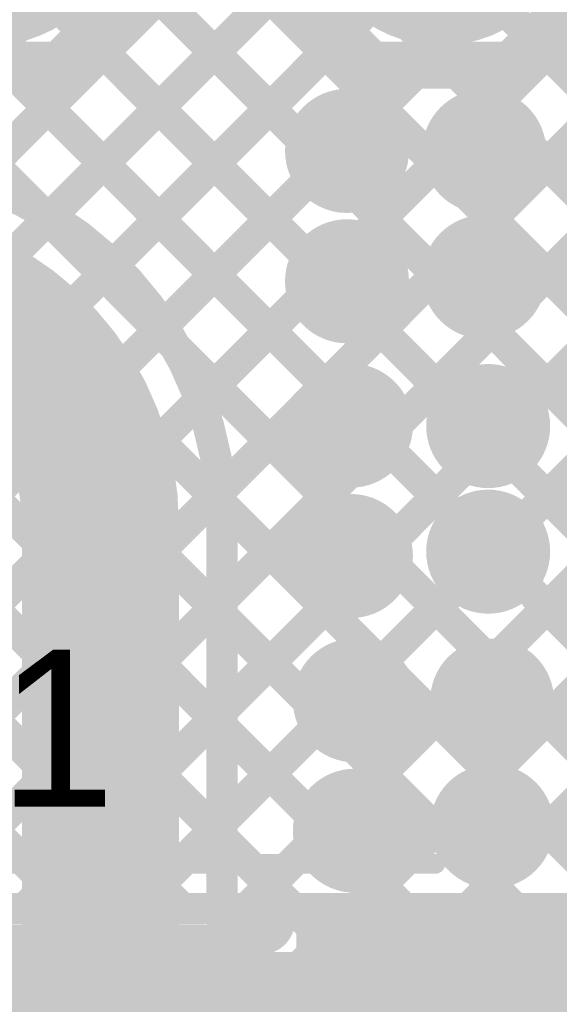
# Model space of a CAD drawing. Header units: millimetres. Extents: x 3.06 to 5.82, y 1.29 to 3.84.
# Tile 92 of 244: x 4.43 to 4.57, y 2.06 to 2.31. Entities that reach past the tile are written whole.
import ezdxf

# ---------------------------------------------------------------- set-up
doc = ezdxf.new("R2010")
doc.units = ezdxf.units.MM
doc.header["$MEASUREMENT"] = 0
for name, color, linetype in [('BottomLayer', 5, 'Continuous'), ('BottomOverlay', 54, 'Continuous'), ('BottomPaste', 16, 'Continuous'), ('BottomSolder', 6, 'Continuous'), ('MultiLayer', 9, 'Continuous'), ('TopLayer', 1, 'Continuous'), ('TopOverlay', 2, 'Continuous'), ('TopPaste', 8, 'Continuous'), ('TopSolder', 216, 'Continuous'), ('ViaHoleLayer', 16, 'Continuous')]:
    doc.layers.add(name, color=color, linetype=linetype)

# ---------------------------------------------------------------- blocks, each defined once
blk = doc.blocks.new('COM_11821_59')
at = {"layer": 'TopLayer'}
for points in [[(-0.12598, 0.04331), (-0.06693, 0.04331), (-0.12598, 0.08268), (-0.06693, 0.08268)], [(0.12598, 0.08268), (0.06693, 0.08268), (0.12598, 0.04331), (0.06693, 0.04331)], [(-0.12598, -0.01969), (-0.06693, -0.01969), (-0.12598, 0.01969), (-0.06693, 0.01969)], [(0.12598, 0.01969), (0.06693, 0.01969), (0.12598, -0.01969), (0.06693, -0.01969)], [(-0.12598, -0.08268), (-0.06693, -0.08268), (-0.12598, -0.04331), (-0.06693, -0.04331)], [(0.12598, -0.04331), (0.06693, -0.04331), (0.12598, -0.08268), (0.06693, -0.08268)]]:
    blk.add_solid(points, dxfattribs=at)
at = {"layer": 'TopOverlay'}
for points, const_width in [([(-0.12052, 0.09399, 1), (-0.12839, 0.09399, 1)], 0.00787), ([(-0.09968, 0.09843, 1), (-0.09718, 0.09843, 1)], 0.0025), ([(0.09718, 0.09843, 1), (0.09968, 0.09843, 1)], 0.0025), ([(-0.13036, 0.09399, 1), (-0.12643, 0.09399, 1)], 0.00394), ([(-0.12249, 0.09399, 1), (-0.11855, 0.09399, 1)], 0.00394), ([(-0.09968, -0.09843, 1), (-0.09718, -0.09843, 1)], 0.0025), ([(0.09718, -0.09843, 1), (0.09968, -0.09843, 1)], 0.0025)]:
    blk.add_lwpolyline(points, format="xyb", close=True, dxfattribs=dict(at, const_width=const_width))
at = {"layer": 'TopOverlay', "const_width": 0.005}
for points in [[(-0.09843, 0.09843), (0.09843, 0.09843)], [(-0.09843, -0.09843), (0.09843, -0.09843)]]:
    blk.add_lwpolyline(points, dxfattribs=at)
at = {"layer": 'TopPaste'}
for points in [[(-0.12598, 0.04331), (-0.06693, 0.04331), (-0.12598, 0.08268), (-0.06693, 0.08268)], [(0.12598, 0.08268), (0.06693, 0.08268), (0.12598, 0.04331), (0.06693, 0.04331)], [(-0.12598, -0.01969), (-0.06693, -0.01969), (-0.12598, 0.01969), (-0.06693, 0.01969)], [(0.12598, 0.01969), (0.06693, 0.01969), (0.12598, -0.01969), (0.06693, -0.01969)], [(-0.12598, -0.08268), (-0.06693, -0.08268), (-0.12598, -0.04331), (-0.06693, -0.04331)], [(0.12598, -0.04331), (0.06693, -0.04331), (0.12598, -0.08268), (0.06693, -0.08268)]]:
    blk.add_solid(points, dxfattribs=at)
at = {"layer": 'TopSolder'}
for points in [[(-0.12998, 0.03931), (-0.06293, 0.03931), (-0.12998, 0.08668), (-0.06293, 0.08668)], [(0.12998, 0.08668), (0.06293, 0.08668), (0.12998, 0.03931), (0.06293, 0.03931)], [(-0.12998, -0.02369), (-0.06293, -0.02369), (-0.12998, 0.02369), (-0.06293, 0.02369)], [(0.12998, 0.02369), (0.06293, 0.02369), (0.12998, -0.02369), (0.06293, -0.02369)], [(-0.12998, -0.08668), (-0.06293, -0.08668), (-0.12998, -0.03931), (-0.06293, -0.03931)], [(0.12998, -0.03931), (0.06293, -0.03931), (0.12998, -0.08668), (0.06293, -0.08668)]]:
    blk.add_solid(points, dxfattribs=at)
blk = doc.blocks.new('TEST_POINT_94')
at = {"layer": 'TopLayer', "const_width": 0.03}
blk.add_lwpolyline([(-0.015, 0, 1), (0.015, 0, 1)], format="xyb", close=True, dxfattribs=at)
at = {"layer": 'TopOverlay', "const_width": 0.00787}
for points in [[(-0.037, 0.017), (-0.017, 0.037)], [(-0.017, 0.037), (0.017, 0.037)], [(-0.017, 0.037), (0.017, 0.037)], [(0.017, 0.037), (0.037, 0.017)], [(-0.037, -0.017), (-0.037, 0.017)], [(0.037, -0.017), (0.037, 0.017)], [(-0.037, -0.017), (-0.017, -0.037)], [(0.017, -0.037), (0.037, -0.017)], [(-0.017, -0.037), (0.017, -0.037)], [(-0.017, -0.037), (0.017, -0.037)]]:
    blk.add_lwpolyline(points, dxfattribs=at)
at = {"layer": 'TopOverlay', "const_width": 0.00394}
for points in [[(-0.01897, 0.037, 1), (-0.01503, 0.037, 1)], [(-0.01897, 0.037, 1), (-0.01503, 0.037, 1)], [(-0.01897, 0.037, 1), (-0.01503, 0.037, 1)], [(0.01503, 0.037, 1), (0.01897, 0.037, 1)], [(0.01503, 0.037, 1), (0.01897, 0.037, 1)], [(0.01503, 0.037, 1), (0.01897, 0.037, 1)], [(-0.03897, 0.017, 1), (-0.03503, 0.017, 1)], [(-0.03897, 0.017, 1), (-0.03503, 0.017, 1)], [(0.03503, 0.017, 1), (0.03897, 0.017, 1)], [(0.03503, 0.017, 1), (0.03897, 0.017, 1)], [(-0.03897, -0.017, 1), (-0.03503, -0.017, 1)], [(-0.03897, -0.017, 1), (-0.03503, -0.017, 1)], [(0.03503, -0.017, 1), (0.03897, -0.017, 1)], [(0.03503, -0.017, 1), (0.03897, -0.017, 1)], [(-0.01897, -0.037, 1), (-0.01503, -0.037, 1)], [(-0.01897, -0.037, 1), (-0.01503, -0.037, 1)], [(-0.01897, -0.037, 1), (-0.01503, -0.037, 1)], [(0.01503, -0.037, 1), (0.01897, -0.037, 1)], [(0.01503, -0.037, 1), (0.01897, -0.037, 1)], [(0.01503, -0.037, 1), (0.01897, -0.037, 1)]]:
    blk.add_lwpolyline(points, format="xyb", close=True, dxfattribs=at)
at = {"layer": 'TopPaste', "const_width": 0.03}
blk.add_lwpolyline([(-0.015, 0, 1), (0.015, 0, 1)], format="xyb", close=True, dxfattribs=at)
at = {"layer": 'TopSolder', "const_width": 0.034}
blk.add_lwpolyline([(-0.017, 0, 1), (0.017, 0, 1)], format="xyb", close=True, dxfattribs=at)
blk = doc.blocks.new('TEST_POINT_95')
at = {"layer": 'TopLayer', "const_width": 0.03}
blk.add_lwpolyline([(-0.015, 0, 1), (0.015, 0, 1)], format="xyb", close=True, dxfattribs=at)
at = {"layer": 'TopOverlay', "const_width": 0.00787}
for points in [[(-0.037, 0.017), (-0.017, 0.037)], [(-0.017, 0.037), (0.017, 0.037)], [(-0.017, 0.037), (0.017, 0.037)], [(0.017, 0.037), (0.037, 0.017)], [(-0.037, -0.017), (-0.037, 0.017)], [(0.037, -0.017), (0.037, 0.017)], [(-0.037, -0.017), (-0.017, -0.037)], [(0.017, -0.037), (0.037, -0.017)], [(-0.017, -0.037), (0.017, -0.037)], [(-0.017, -0.037), (0.017, -0.037)]]:
    blk.add_lwpolyline(points, dxfattribs=at)
at = {"layer": 'TopOverlay', "const_width": 0.00394}
for points in [[(-0.01897, 0.037, 1), (-0.01503, 0.037, 1)], [(-0.01897, 0.037, 1), (-0.01503, 0.037, 1)], [(-0.01897, 0.037, 1), (-0.01503, 0.037, 1)], [(0.01503, 0.037, 1), (0.01897, 0.037, 1)], [(0.01503, 0.037, 1), (0.01897, 0.037, 1)], [(0.01503, 0.037, 1), (0.01897, 0.037, 1)], [(-0.03897, 0.017, 1), (-0.03503, 0.017, 1)], [(-0.03897, 0.017, 1), (-0.03503, 0.017, 1)], [(0.03503, 0.017, 1), (0.03897, 0.017, 1)], [(0.03503, 0.017, 1), (0.03897, 0.017, 1)], [(-0.03897, -0.017, 1), (-0.03503, -0.017, 1)], [(-0.03897, -0.017, 1), (-0.03503, -0.017, 1)], [(0.03503, -0.017, 1), (0.03897, -0.017, 1)], [(0.03503, -0.017, 1), (0.03897, -0.017, 1)], [(-0.01897, -0.037, 1), (-0.01503, -0.037, 1)], [(-0.01897, -0.037, 1), (-0.01503, -0.037, 1)], [(-0.01897, -0.037, 1), (-0.01503, -0.037, 1)], [(0.01503, -0.037, 1), (0.01897, -0.037, 1)], [(0.01503, -0.037, 1), (0.01897, -0.037, 1)], [(0.01503, -0.037, 1), (0.01897, -0.037, 1)]]:
    blk.add_lwpolyline(points, format="xyb", close=True, dxfattribs=at)
at = {"layer": 'TopPaste', "const_width": 0.03}
blk.add_lwpolyline([(-0.015, 0, 1), (0.015, 0, 1)], format="xyb", close=True, dxfattribs=at)
at = {"layer": 'TopSolder', "const_width": 0.034}
blk.add_lwpolyline([(-0.017, 0, 1), (0.017, 0, 1)], format="xyb", close=True, dxfattribs=at)
blk = doc.blocks.new('SOT_23_B_108')
at = {"layer": 'BottomLayer'}
for points in [[(-0.05354, 0.02126), (-0.02126, 0.02126), (-0.05354, 0.05748), (-0.02126, 0.05748)], [(0.02126, 0.02126), (0.05354, 0.02126), (0.02126, 0.05748), (0.05354, 0.05748)], [(-0.01614, -0.05748), (0.01614, -0.05748), (-0.01614, -0.02126), (0.01614, -0.02126)]]:
    blk.add_solid(points, dxfattribs=at)
at = {"layer": 'BottomOverlay'}
for points, const_width in [([(-0.06439, 0.045, 1), (-0.07161, 0.045, 1)], 0.01), ([(-0.07411, 0.045, 1), (-0.06911, 0.045, 1)], 0.005), ([(-0.06689, 0.045, 1), (-0.06189, 0.045, 1)], 0.005), ([(-0.01497, 0.033, 1), (-0.01103, 0.033, 1)], 0.00394), ([(0.01103, 0.033, 1), (0.01497, 0.033, 1)], 0.00394), ([(-0.06497, 0.03, 1), (-0.06103, 0.03, 1)], 0.00394), ([(0.06103, 0.03, 1), (0.06497, 0.03, 1)], 0.00394), ([(-0.06497, -0.034, 1), (-0.06103, -0.034, 1)], 0.00394), ([(-0.06497, -0.034, 1), (-0.06103, -0.034, 1)], 0.00394), ([(-0.02597, -0.034, 1), (-0.02203, -0.034, 1)], 0.00394), ([(0.02203, -0.034, 1), (0.02597, -0.034, 1)], 0.00394), ([(0.06103, -0.034, 1), (0.06497, -0.034, 1)], 0.00394), ([(0.06103, -0.034, 1), (0.06497, -0.034, 1)], 0.00394)]:
    blk.add_lwpolyline(points, format="xyb", close=True, dxfattribs=dict(at, const_width=const_width))
at = {"layer": 'BottomOverlay', "const_width": 0.00787}
for points in [[(0.013, 0.033), (-0.013, 0.033)], [(-0.063, -0.034), (-0.063, 0.03)], [(0.063, -0.034), (0.063, 0.03)], [(-0.024, -0.034), (-0.063, -0.034)], [(0.063, -0.034), (0.024, -0.034)]]:
    blk.add_lwpolyline(points, dxfattribs=at)
at = {"layer": 'BottomPaste'}
for points in [[(-0.05354, 0.02126), (-0.02126, 0.02126), (-0.05354, 0.05748), (-0.02126, 0.05748)], [(0.02126, 0.02126), (0.05354, 0.02126), (0.02126, 0.05748), (0.05354, 0.05748)], [(-0.01614, -0.05748), (0.01614, -0.05748), (-0.01614, -0.02126), (0.01614, -0.02126)]]:
    blk.add_solid(points, dxfattribs=at)
at = {"layer": 'BottomSolder'}
for points in [[(-0.05754, 0.01726), (-0.01726, 0.01726), (-0.05754, 0.06148), (-0.01726, 0.06148)], [(0.01726, 0.01726), (0.05754, 0.01726), (0.01726, 0.06148), (0.05754, 0.06148)], [(-0.02014, -0.06148), (0.02014, -0.06148), (-0.02014, -0.01726), (0.02014, -0.01726)]]:
    blk.add_solid(points, dxfattribs=at)

msp = doc.modelspace()

# ---------------------------------------------------------------- linework, layer by layer
at = {"layer": 'BottomLayer'}
for points, const_width in [([(4.135, 2.56837), (4.61637, 2.087)], 0.008), ([(4.135, 2.54009), (4.58809, 2.087)], 0.008), ([(4.135, 2.51181), (4.55981, 2.087)], 0.008), ([(4.135, 2.48352), (4.53152, 2.087)], 0.008), ([(4.26378, 2.08589), (4.652, 2.47411)], 0.008), ([(4.135, 2.45524), (4.50324, 2.087)], 0.008), ([(4.29317, 2.087), (4.652, 2.44583)], 0.008), ([(4.135, 2.42695), (4.47495, 2.087)], 0.008), ([(4.135, 1.9854), (4.57446, 2.42486)], 0.008), ([(4.135, 2.01368), (4.53521, 2.41389)], 0.008), ([(4.31866, 2.413), (4.64466, 2.087)], 0.008), ([(4.34694, 2.413), (4.67294, 2.087)], 0.008), ([(4.37523, 2.413), (4.69, 2.09823)], 0.008), ([(4.40351, 2.413), (4.69, 2.12651)], 0.008), ([(4.4318, 2.413), (4.69, 2.1548)], 0.008), ([(4.46008, 2.413), (4.69, 2.18308)], 0.008), ([(4.32146, 2.087), (4.63582, 2.40136)], 0.008), ([(4.135, 2.39867), (4.44667, 2.087)], 0.008), ([(4.37803, 2.087), (4.69, 2.39897)], 0.008), ([(4.34974, 2.087), (4.65224, 2.3895)], 0.008), ([(4.40631, 2.087), (4.69, 2.37069)], 0.008), ([(4.4346, 2.087), (4.69, 2.3424)], 0.008), ([(4.46288, 2.087), (4.69, 2.31412)], 0.008), ([(4.49116, 2.087), (4.69, 2.28584)], 0.008), ([(4.51945, 2.087), (4.69, 2.25755)], 0.008), ([(4.54773, 2.087), (4.69, 2.22927)], 0.008), ([(4.272, 2.087), (4.69, 2.087)], 0.008), ([(4.272, 2.056), (4.719, 2.056)], 0.04)]:
    msp.add_lwpolyline(points, dxfattribs=dict(at, const_width=const_width))
for points, const_width in [([(4.51098, 2.28011, 1), (4.52279, 2.28011, 1)], 0.01181), ([(4.54598, 2.28, 1), (4.55779, 2.28, 1)], 0.01181), ([(4.51098, 2.24689, 1), (4.52279, 2.24689, 1)], 0.01181), ([(4.54598, 2.248, 1), (4.55779, 2.248, 1)], 0.01181), ([(4.51198, 2.21011, 1), (4.52379, 2.21011, 1)], 0.01181), ([(4.54698, 2.21, 1), (4.55879, 2.21, 1)], 0.01181), ([(4.51198, 2.17689, 1), (4.52379, 2.17689, 1)], 0.01181), ([(4.54698, 2.178, 1), (4.55879, 2.178, 1)], 0.01181), ([(4.51298, 2.14011, 1), (4.52479, 2.14011, 1)], 0.01181), ([(4.54798, 2.14, 1), (4.55979, 2.14, 1)], 0.01181), ([(4.51298, 2.10689, 1), (4.52479, 2.10689, 1)], 0.01181), ([(4.54798, 2.108, 1), (4.55979, 2.108, 1)], 0.01181), ([(4.4326, 2.087, 1), (4.4366, 2.087, 1)], 0.004), ([(4.44467, 2.087, 1), (4.44867, 2.087, 1)], 0.004), ([(4.46088, 2.087, 1), (4.46488, 2.087, 1)], 0.004), ([(4.47295, 2.087, 1), (4.47695, 2.087, 1)], 0.004), ([(4.48916, 2.087, 1), (4.49316, 2.087, 1)], 0.004), ([(4.50124, 2.087, 1), (4.50524, 2.087, 1)], 0.004), ([(4.51745, 2.087, 1), (4.52145, 2.087, 1)], 0.004), ([(4.52952, 2.087, 1), (4.53352, 2.087, 1)], 0.004), ([(4.54573, 2.087, 1), (4.54973, 2.087, 1)], 0.004), ([(4.55781, 2.087, 1), (4.56181, 2.087, 1)], 0.004)]:
    msp.add_lwpolyline(points, format="xyb", close=True, dxfattribs=dict(at, const_width=const_width))
at = {"layer": 'BottomSolder', "const_width": 0.01581}
for points in [[(4.50898, 2.28011, 1), (4.52479, 2.28011, 1)], [(4.54398, 2.28, 1), (4.55979, 2.28, 1)], [(4.54398, 2.248, 1), (4.55979, 2.248, 1)], [(4.50898, 2.24689, 1), (4.52479, 2.24689, 1)], [(4.50998, 2.21011, 1), (4.52579, 2.21011, 1)], [(4.54498, 2.21, 1), (4.56079, 2.21, 1)], [(4.54498, 2.178, 1), (4.56079, 2.178, 1)], [(4.50998, 2.17689, 1), (4.52579, 2.17689, 1)], [(4.51098, 2.14011, 1), (4.52679, 2.14011, 1)], [(4.54598, 2.14, 1), (4.56179, 2.14, 1)], [(4.51098, 2.10689, 1), (4.52679, 2.10689, 1)], [(4.54598, 2.108, 1), (4.56179, 2.108, 1)]]:
    msp.add_lwpolyline(points, format="xyb", close=True, dxfattribs=at)
at = {"layer": 'MultiLayer', "const_width": 0.01181}
for points in [[(4.51098, 2.28011, 1), (4.52279, 2.28011, 1)], [(4.54598, 2.28, 1), (4.55779, 2.28, 1)], [(4.51098, 2.24689, 1), (4.52279, 2.24689, 1)], [(4.54598, 2.248, 1), (4.55779, 2.248, 1)], [(4.51198, 2.21011, 1), (4.52379, 2.21011, 1)], [(4.54698, 2.21, 1), (4.55879, 2.21, 1)], [(4.51198, 2.17689, 1), (4.52379, 2.17689, 1)], [(4.54698, 2.178, 1), (4.55879, 2.178, 1)], [(4.51298, 2.14011, 1), (4.52479, 2.14011, 1)], [(4.54798, 2.14, 1), (4.55979, 2.14, 1)], [(4.51298, 2.10689, 1), (4.52479, 2.10689, 1)], [(4.54798, 2.108, 1), (4.55979, 2.108, 1)]]:
    msp.add_lwpolyline(points, format="xyb", close=True, dxfattribs=at)
at = {"layer": 'TopLayer'}
for points, const_width in [([(4.485, 2.05255), (4.87245, 2.44)], 0.008), ([(4.485, 2.08084), (4.84416, 2.44)], 0.008), ([(4.485, 2.02427), (4.90073, 2.44)], 0.008), ([(4.5197, 2.03069), (4.92902, 2.44)], 0.008), ([(4.47942, 2.21668), (4.61494, 2.3522)], 0.008), ([(4.35175, 2.35162), (4.43815, 2.26522)], 0.008), ([(4.42197, 2.27236), (4.49988, 2.35027)], 0.008), ([(4.46681, 2.3497), (4.848, 1.96851)], 0.008), ([(4.44127, 2.26338), (4.49988, 2.32199)], 0.008), ([(4.48461, 2.19359), (4.61494, 2.32391)], 0.008), ([(4.44631, 2.3), (4.46681, 2.3205)], 0.008), ([(4.46681, 2.32141), (4.848, 1.94023)], 0.008), ([(4.49988, 2.3205), (4.52037, 2.3)], 0.008), ([(4.56137, 2.3), (4.58188, 2.3205)], 0.008), ([(4.45313, 2.30682), (4.848, 1.91194)], 0.008), ([(4.45718, 2.25101), (4.51327, 2.3071)], 0.008), ([(4.485, 2.16569), (4.62737, 2.30806)], 0.008), ([(4.56723, 2.30585), (4.85548, 2.0176)], 0.008), ([(4.40531, 2.3), (4.44631, 2.3)], 0.008), ([(4.43166, 2.3), (4.848, 1.88366)], 0.008), ([(4.46997, 2.23551), (4.53446, 2.3)], 0.008), ([(4.485, 2.10912), (4.67588, 2.3)], 0.008), ([(4.485, 2.1374), (4.6476, 2.3)], 0.008), ([(4.52037, 2.3), (4.56137, 2.3)], 0.008), ([(4.5448, 2.3), (4.84733, 1.99747)], 0.008), ([(4.47322, 2.23015), (4.848, 1.85537)], 0.008), ([(4.454, 1.927), (4.454, 2.18515)], 0.04), ([(4.48486, 2.19023), (4.848, 1.82709)], 0.008), ([(4.485, 1.927), (4.485, 2.18515)], 0.008), ([(4.485, 2.16181), (4.62481, 2.022)], 0.008), ([(4.485, 2.13352), (4.59652, 2.022)], 0.008), ([(4.485, 2.10524), (4.55955, 2.03069)], 0.008), ([(4.53746, 2.06299), (4.671, 2.06299)], 0.04), ([(4.485, 2.07695), (4.53127, 2.03069)], 0.008)]:
    msp.add_lwpolyline(points, dxfattribs=dict(at, const_width=const_width))
for points, const_width in [([(4.45113, 2.30682, 1), (4.45513, 2.30682, 1)], 0.004), ([(4.51127, 2.3071, 1), (4.51527, 2.3071, 1)], 0.004), ([(4.56523, 2.30585, 1), (4.56923, 2.30585, 1)], 0.004), ([(4.42966, 2.3, 1), (4.43366, 2.3, 1)], 0.004), ([(4.44431, 2.3, 1), (4.44831, 2.3, 1)], 0.004), ([(4.44431, 2.3, 1), (4.44831, 2.3, 1)], 0.004), ([(4.51837, 2.3, 1), (4.52238, 2.3, 1)], 0.004), ([(4.51837, 2.3, 1), (4.52238, 2.3, 1)], 0.004), ([(4.53246, 2.3, 1), (4.53646, 2.3, 1)], 0.004), ([(4.5428, 2.3, 1), (4.5468, 2.3, 1)], 0.004), ([(4.55938, 2.3, 1), (4.56337, 2.3, 1)], 0.004), ([(4.55938, 2.3, 1), (4.56337, 2.3, 1)], 0.004), ([(4.51098, 2.28011, 1), (4.52279, 2.28011, 1)], 0.01181), ([(4.54598, 2.28, 1), (4.55779, 2.28, 1)], 0.01181), ([(4.43615, 2.26522, 1), (4.44015, 2.26522, 1)], 0.004), ([(4.43927, 2.26338, 1), (4.44327, 2.26338, 1)], 0.004), ([(4.51098, 2.24689, 1), (4.52279, 2.24689, 1)], 0.01181), ([(4.54598, 2.248, 1), (4.55779, 2.248, 1)], 0.01181), ([(4.45518, 2.25101, 1), (4.45918, 2.25101, 1)], 0.004), ([(4.46797, 2.23551, 1), (4.47197, 2.23551, 1)], 0.004), ([(4.47122, 2.23015, 1), (4.47522, 2.23015, 1)], 0.004), ([(4.47742, 2.21668, 1), (4.48142, 2.21668, 1)], 0.004), ([(4.51198, 2.21011, 1), (4.52379, 2.21011, 1)], 0.01181), ([(4.54698, 2.21, 1), (4.55879, 2.21, 1)], 0.01181), ([(4.444, 2.18515, 1), (4.464, 2.18515, 1)], 0.02), ([(4.444, 2.18515, 1), (4.464, 2.18515, 1)], 0.02), ([(4.48261, 2.19359, 1), (4.48661, 2.19359, 1)], 0.004), ([(4.48286, 2.19023, 1), (4.48686, 2.19023, 1)], 0.004), ([(4.483, 2.18515, 1), (4.487, 2.18515, 1)], 0.004), ([(4.483, 2.18515, 1), (4.487, 2.18515, 1)], 0.004), ([(4.51198, 2.17689, 1), (4.52379, 2.17689, 1)], 0.01181), ([(4.54698, 2.178, 1), (4.55879, 2.178, 1)], 0.01181), ([(4.483, 2.16569, 1), (4.487, 2.16569, 1)], 0.004), ([(4.483, 2.16181, 1), (4.487, 2.16181, 1)], 0.004), ([(4.51298, 2.14011, 1), (4.52479, 2.14011, 1)], 0.01181), ([(4.54798, 2.14, 1), (4.55979, 2.14, 1)], 0.01181), ([(4.483, 2.1374, 1), (4.487, 2.1374, 1)], 0.004), ([(4.483, 2.13352, 1), (4.487, 2.13352, 1)], 0.004), ([(4.51298, 2.10689, 1), (4.52479, 2.10689, 1)], 0.01181), ([(4.54798, 2.108, 1), (4.55979, 2.108, 1)], 0.01181), ([(4.483, 2.10912, 1), (4.487, 2.10912, 1)], 0.004), ([(4.483, 2.10524, 1), (4.487, 2.10524, 1)], 0.004), ([(4.483, 2.08084, 1), (4.487, 2.08084, 1)], 0.004), ([(4.52746, 2.06299, 1), (4.54746, 2.06299, 1)], 0.02), ([(4.483, 2.07695, 1), (4.487, 2.07695, 1)], 0.004)]:
    msp.add_lwpolyline(points, format="xyb", close=True, dxfattribs=dict(at, const_width=const_width))
for points, const_width in [([(4.39315, 2.277, -0.414214), (4.485, 2.18515)], 0.008), ([(4.39315, 2.246, -0.414214), (4.454, 2.18515)], 0.04)]:
    msp.add_lwpolyline(points, format="xyb", dxfattribs=dict(at, const_width=const_width))
at = {"layer": 'TopSolder', "const_width": 0.01581}
for points in [[(4.50898, 2.28011, 1), (4.52479, 2.28011, 1)], [(4.54398, 2.28, 1), (4.55979, 2.28, 1)], [(4.54398, 2.248, 1), (4.55979, 2.248, 1)], [(4.50898, 2.24689, 1), (4.52479, 2.24689, 1)], [(4.50998, 2.21011, 1), (4.52579, 2.21011, 1)], [(4.54498, 2.21, 1), (4.56079, 2.21, 1)], [(4.54498, 2.178, 1), (4.56079, 2.178, 1)], [(4.50998, 2.17689, 1), (4.52579, 2.17689, 1)], [(4.51098, 2.14011, 1), (4.52679, 2.14011, 1)], [(4.54598, 2.14, 1), (4.56179, 2.14, 1)], [(4.51098, 2.10689, 1), (4.52679, 2.10689, 1)], [(4.54598, 2.108, 1), (4.56179, 2.108, 1)]]:
    msp.add_lwpolyline(points, format="xyb", close=True, dxfattribs=at)
at = {"layer": 'ViaHoleLayer', "const_width": 0.00787}
for points in [[(4.51295, 2.28011, 1), (4.52083, 2.28011, 1)], [(4.54795, 2.28, 1), (4.55583, 2.28, 1)], [(4.54795, 2.248, 1), (4.55583, 2.248, 1)], [(4.51295, 2.24689, 1), (4.52083, 2.24689, 1)], [(4.51395, 2.21011, 1), (4.52183, 2.21011, 1)], [(4.54895, 2.21, 1), (4.55683, 2.21, 1)], [(4.54895, 2.178, 1), (4.55683, 2.178, 1)], [(4.51395, 2.17689, 1), (4.52183, 2.17689, 1)], [(4.51495, 2.14011, 1), (4.52283, 2.14011, 1)], [(4.54995, 2.14, 1), (4.55783, 2.14, 1)], [(4.54995, 2.108, 1), (4.55783, 2.108, 1)], [(4.51495, 2.10689, 1), (4.52283, 2.10689, 1)]]:
    msp.add_lwpolyline(points, format="xyb", close=True, dxfattribs=at)

# ---------------------------------------------------------------- block references
for name, p, rotation in [('TEST_POINT_95', (4.42581, 2.341), 360), ('TEST_POINT_94', (4.54087, 2.341), 360), ('SOT_23_B_108', (4.45, 2.016), 270)]:
    msp.add_blockref(name, p, dxfattribs=dict(rotation=rotation))
msp.add_blockref('COM_11821_59', (4.441, 2))

# ---------------------------------------------------------------- texts
at = {"layer": 'TopOverlay'}
msp.add_text('LED1', height=0.04, dxfattribs=at).set_placement((4.324, 2.113))

doc.saveas('drawing.dxf')
